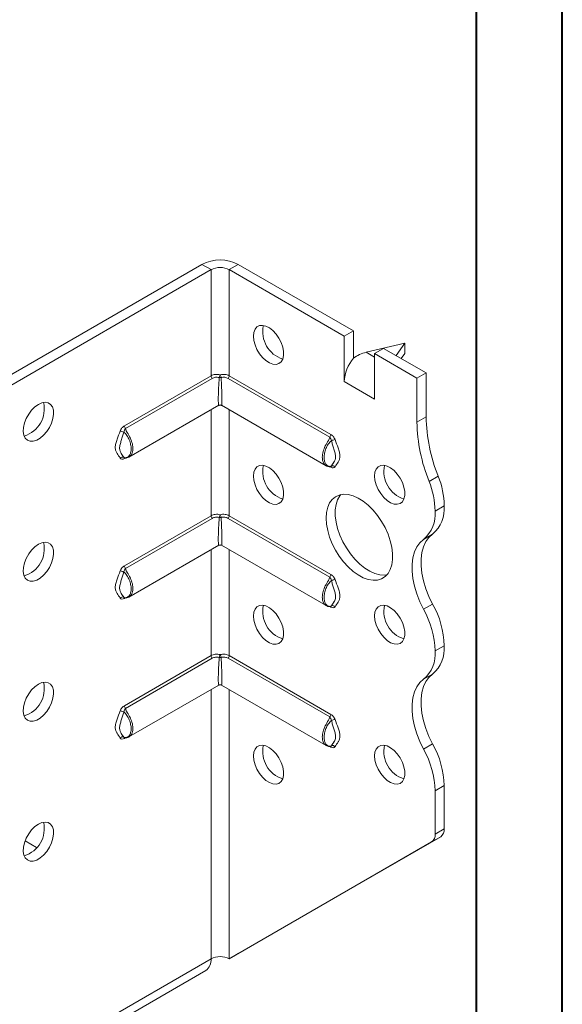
# Model space of a CAD drawing. Header units: millimetres. Extents: x 0 to 210, y 0 to 297.
# Tile 4 of 9: x 178 to 210, y 58 to 115. Entities that reach past the tile are written whole.
import ezdxf

# ---------------------------------------------------------------- set-up
doc = ezdxf.new("R2010")
doc.units = ezdxf.units.MM

msp = doc.modelspace()

# ---------------------------------------------------------------- linework, layer by layer
at = {"color": 7, "linetype": 'Continuous', "lineweight": 40}
for p, q in [((210.079, 0.215), (210.079, 297.215)), ((205.079, 5.215), (205.079, 292.215))]:
    msp.add_line(p, q, dxfattribs=at)
at = {"color": 7, "linetype": 'Continuous', "lineweight": 15}
for p, q in [((176.315, 93.532), (189.043, 100.88)), ((176.846, 93.226), (189.574, 100.574)), ((189.574, 100.574), (189.043, 100.88)), ((189.574, 100.574), (189.574, 94.381)), ((190.634, 100.574), (191.165, 100.88)), ((190.634, 94.381), (190.634, 100.574)), ((190.634, 100.574), (197.352, 96.696)), ((191.165, 100.88), (197.882, 97.002)), ((197.882, 97.002), (197.352, 96.696)), ((197.352, 94.042), (197.352, 96.696)), ((197.882, 95.409), (197.882, 97.002)), ((200.887, 96.287), (198.633, 95.751)), ((199.12, 95.675), (199.65, 95.981)), ((199.65, 95.981), (202.125, 94.553)), ((200.372, 95.565), (200.887, 96.287)), ((200.887, 96.287), (200.887, 95.675)), ((198.633, 95.751), (199.12, 95.471)), ((199.12, 93.021), (199.12, 95.675)), ((199.12, 95.675), (201.594, 94.246)), ((200.887, 95.675), (200.681, 95.386)), ((184.512, 91.459), (189.574, 94.381)), ((189.642, 94.228), (184.58, 91.306)), ((196.501, 90.802), (190.566, 94.228)), ((190.634, 94.381), (196.569, 90.955)), ((201.594, 94.246), (202.125, 94.553)), ((201.594, 94.246), (201.594, 91.682)), ((202.125, 94.553), (202.125, 91.989)), ((197.352, 94.042), (199.12, 93.021)), ((184.781, 89.637), (190.029, 92.667)), ((190.179, 92.667), (196.299, 89.133)), ((189.574, 92.404), (189.574, 86.216)), ((190.634, 86.216), (190.634, 92.404)), ((201.594, 91.682), (202.125, 91.989)), ((184.493, 89.601), (184.473, 89.623)), ((184.56, 89.582), (184.512, 89.555)), ((196.569, 89.051), (196.521, 89.078)), ((196.588, 89.096), (196.593, 89.098)), ((202.302, 88.219), (202.832, 88.525)), ((202.655, 86.49), (203.185, 86.796)), ((184.512, 83.294), (189.574, 86.216)), ((190.634, 86.216), (196.569, 82.79)), ((189.642, 86.062), (184.58, 83.14)), ((196.501, 82.636), (190.566, 86.062)), ((202.51, 85.144), (201.98, 84.838)), ((184.781, 81.472), (190.029, 84.501)), ((190.179, 84.501), (196.299, 80.968)), ((189.574, 84.238), (189.574, 78.05)), ((190.634, 78.05), (190.634, 84.238)), ((184.493, 81.436), (184.473, 81.457)), ((184.56, 81.417), (184.512, 81.389)), ((201.98, 80.755), (202.51, 81.061)), ((196.569, 80.885), (196.521, 80.913)), ((196.588, 80.931), (196.593, 80.933)), ((203.185, 78.631), (202.655, 78.325)), ((202.655, 78.324), (203.185, 78.63)), ((202.655, 78.325), (202.655, 78.324)), ((203.185, 78.631), (203.185, 78.63)), ((184.512, 75.128), (189.574, 78.05)), ((189.642, 77.897), (184.58, 74.975)), ((196.501, 74.471), (190.566, 77.897)), ((190.634, 78.05), (196.569, 74.624)), ((202.51, 76.979), (201.98, 76.673)), ((184.781, 73.306), (190.029, 76.336)), ((189.574, 76.073), (189.574, 60.359)), ((190.179, 76.336), (196.299, 72.802)), ((190.634, 60.359), (190.634, 76.073)), ((184.493, 73.27), (184.473, 73.292)), ((184.56, 73.251), (184.512, 73.224)), ((196.569, 72.72), (196.521, 72.748)), ((196.588, 72.766), (196.593, 72.768)), ((201.98, 72.59), (202.51, 72.896)), ((203.185, 70.465), (202.655, 70.158)), ((202.655, 70.158), (202.655, 67.639)), ((203.185, 70.465), (203.185, 67.945)), ((202.655, 67.639), (203.185, 67.945)), ((179.389, 66.851), (178.72, 67.237)), ((191.165, 60.665), (202.978, 67.487)), ((202.978, 67.487), (202.448, 67.181)), ((190.634, 60.359), (202.448, 67.181)), ((165.886, 46.684), (189.574, 60.359)), ((189.574, 60.359), (189.574, 60.359)), ((190.634, 60.359), (191.165, 60.665)), ((165.575, 45.997), (189.263, 59.672))]:
    msp.add_line(p, q, dxfattribs=at)
at = {"color": 7, "linetype": 'Continuous', "lineweight": 15, "flags": 128}
for points in [[(192.049, 96.695), (192.072, 96.917), (192.143, 97.099), (192.255, 97.232), (192.405, 97.308), (192.582, 97.324), (192.779, 97.279), (192.984, 97.174), (193.186, 97.016), (193.374, 96.814), (193.539, 96.577), (193.671, 96.319), (193.763, 96.055), (193.81, 95.797), (193.81, 95.56), (193.763, 95.356), (193.671, 95.198), (193.539, 95.092), (193.374, 95.046), (193.186, 95.061), (192.984, 95.136), (192.779, 95.268), (192.582, 95.45), (192.405, 95.671), (192.255, 95.92), (192.143, 96.183), (192.072, 96.446), (192.049, 96.695)], [(179.497, 92.715), (179.294, 92.57), (179.101, 92.378), (178.929, 92.149), (178.788, 91.895), (178.686, 91.63), (178.627, 91.369), (178.615, 91.126), (178.651, 90.913), (178.732, 90.742), (178.854, 90.623), (179.012, 90.562), (179.195, 90.561), (179.395, 90.622), (179.6, 90.74), (179.8, 90.91), (179.983, 91.122), (180.14, 91.365), (180.263, 91.626), (180.344, 91.891), (180.38, 92.145), (180.368, 92.374), (180.309, 92.567), (180.206, 92.713), (180.066, 92.805), (179.894, 92.836), (179.701, 92.805), (179.497, 92.715)], [(192.049, 88.53), (192.072, 88.751), (192.143, 88.934), (192.255, 89.066), (192.405, 89.143), (192.582, 89.159), (192.779, 89.113), (192.984, 89.009), (193.186, 88.851), (193.374, 88.648), (193.539, 88.412), (193.671, 88.154), (193.763, 87.889), (193.81, 87.631), (193.81, 87.394), (193.763, 87.191), (193.671, 87.032), (193.539, 86.927), (193.374, 86.88), (193.186, 86.895), (192.984, 86.971), (192.779, 87.103), (192.582, 87.284), (192.405, 87.505), (192.255, 87.754), (192.143, 88.017), (192.072, 88.281), (192.049, 88.53)], [(199.12, 88.53), (199.143, 88.752), (199.214, 88.934), (199.326, 89.067), (199.476, 89.144), (199.653, 89.159), (199.85, 89.114), (200.055, 89.009), (200.257, 88.852), (200.445, 88.649), (200.61, 88.412), (200.742, 88.155), (200.834, 87.89), (200.881, 87.632), (200.881, 87.395), (200.834, 87.192), (200.742, 87.033), (200.61, 86.928), (200.445, 86.881), (200.257, 86.896), (200.055, 86.972), (199.85, 87.104), (199.653, 87.285), (199.476, 87.506), (199.326, 87.755), (199.214, 88.018), (199.143, 88.281), (199.12, 88.53)], [(196.291, 86.081), (196.314, 86.41), (196.382, 86.706), (196.493, 86.96), (196.645, 87.168), (196.835, 87.324), (197.057, 87.424), (197.307, 87.467), (197.578, 87.451), (197.865, 87.376), (198.161, 87.245), (198.459, 87.06), (198.751, 86.826), (199.031, 86.548), (199.293, 86.233), (199.529, 85.887), (199.736, 85.521), (199.907, 85.141), (200.039, 84.756), (200.129, 84.377), (200.175, 84.011), (200.175, 83.667), (200.129, 83.353), (200.039, 83.077), (199.907, 82.846), (199.736, 82.663), (199.529, 82.535), (199.293, 82.463), (199.031, 82.45), (198.751, 82.495), (198.459, 82.599), (198.161, 82.757), (197.865, 82.967), (197.578, 83.224), (197.307, 83.522), (197.057, 83.853), (196.835, 84.21), (196.645, 84.584), (196.493, 84.968), (196.382, 85.351), (196.314, 85.725), (196.291, 86.081)], [(197.152, 87.448), (197.095, 87.377), (196.962, 87.145), (196.873, 86.869), (196.827, 86.555), (196.827, 86.211), (196.873, 85.846), (196.962, 85.466), (197.095, 85.082), (197.266, 84.701), (197.472, 84.335), (197.709, 83.99), (197.971, 83.674), (198.251, 83.396), (198.543, 83.162), (198.84, 82.977), (199.136, 82.846), (199.423, 82.771), (199.695, 82.755), (199.85, 82.774)], [(202.51, 85.144), (202.294, 84.949), (202.116, 84.702), (201.979, 84.406), (201.887, 84.068), (201.841, 83.692), (201.841, 83.286), (201.887, 82.857), (201.979, 82.412), (202.116, 81.959), (202.294, 81.506), (202.51, 81.061)], [(179.497, 84.55), (179.294, 84.405), (179.101, 84.212), (178.929, 83.983), (178.788, 83.729), (178.686, 83.465), (178.627, 83.204), (178.615, 82.961), (178.651, 82.748), (178.732, 82.577), (178.854, 82.458), (179.012, 82.396), (179.195, 82.396), (179.395, 82.456), (179.6, 82.575), (179.8, 82.745), (179.983, 82.957), (180.14, 83.2), (180.263, 83.461), (180.344, 83.725), (180.38, 83.979), (180.368, 84.209), (180.309, 84.402), (180.206, 84.548), (180.066, 84.639), (179.894, 84.67), (179.701, 84.64), (179.497, 84.55)], [(201.98, 80.755), (201.763, 81.2), (201.585, 81.652), (201.449, 82.105), (201.357, 82.55), (201.31, 82.98), (201.31, 83.386), (201.357, 83.761), (201.449, 84.1), (201.585, 84.396), (201.763, 84.643), (201.98, 84.838)], [(192.049, 80.364), (192.072, 80.586), (192.143, 80.768), (192.255, 80.901), (192.405, 80.977), (192.582, 80.993), (192.779, 80.948), (192.984, 80.843), (193.186, 80.686), (193.374, 80.483), (193.539, 80.246), (193.671, 79.989), (193.763, 79.724), (193.81, 79.466), (193.81, 79.229), (193.763, 79.026), (193.671, 78.867), (193.539, 78.762), (193.374, 78.715), (193.186, 78.73), (192.984, 78.805), (192.779, 78.938), (192.582, 79.119), (192.405, 79.34), (192.255, 79.589), (192.143, 79.852), (192.072, 80.115), (192.049, 80.364)], [(199.12, 80.365), (199.143, 80.587), (199.214, 80.769), (199.326, 80.902), (199.476, 80.978), (199.653, 80.994), (199.85, 80.949), (200.055, 80.844), (200.257, 80.686), (200.445, 80.484), (200.61, 80.247), (200.742, 79.989), (200.834, 79.724), (200.881, 79.466), (200.881, 79.229), (200.834, 79.026), (200.742, 78.868), (200.61, 78.762), (200.445, 78.716), (200.257, 78.731), (200.055, 78.806), (199.85, 78.938), (199.653, 79.12), (199.476, 79.341), (199.326, 79.59), (199.214, 79.853), (199.143, 80.116), (199.12, 80.365)], [(179.497, 76.385), (179.294, 76.239), (179.101, 76.047), (178.929, 75.818), (178.788, 75.564), (178.686, 75.3), (178.627, 75.039), (178.615, 74.795), (178.651, 74.582), (178.732, 74.412), (178.854, 74.292), (179.012, 74.231), (179.195, 74.23), (179.395, 74.291), (179.6, 74.409), (179.8, 74.579), (179.983, 74.791), (180.14, 75.035), (180.263, 75.295), (180.344, 75.56), (180.38, 75.814), (180.368, 76.044), (180.309, 76.237), (180.206, 76.383), (180.066, 76.474), (179.894, 76.505), (179.701, 76.475), (179.497, 76.385)], [(201.98, 72.59), (201.763, 73.035), (201.585, 73.487), (201.449, 73.94), (201.357, 74.385), (201.31, 74.815), (201.31, 75.221), (201.357, 75.596), (201.449, 75.935), (201.585, 76.23), (201.763, 76.478), (201.98, 76.673)], [(202.51, 76.979), (202.294, 76.784), (202.116, 76.536), (201.979, 76.241), (201.887, 75.902), (201.841, 75.527), (201.841, 75.121), (201.887, 74.691), (201.979, 74.246), (202.116, 73.794), (202.294, 73.341), (202.51, 72.896)], [(192.049, 72.199), (192.072, 72.421), (192.143, 72.603), (192.255, 72.736), (192.405, 72.812), (192.582, 72.828), (192.779, 72.782), (192.984, 72.678), (193.186, 72.52), (193.374, 72.317), (193.539, 72.081), (193.671, 71.823), (193.763, 71.558), (193.81, 71.3), (193.81, 71.063), (193.763, 70.86), (193.671, 70.701), (193.539, 70.596), (193.374, 70.55), (193.186, 70.565), (192.984, 70.64), (192.779, 70.772), (192.582, 70.954), (192.405, 71.175), (192.255, 71.423), (192.143, 71.687), (192.072, 71.95), (192.049, 72.199)], [(199.12, 72.2), (199.143, 72.421), (199.214, 72.603), (199.326, 72.736), (199.476, 72.813), (199.653, 72.829), (199.85, 72.783), (200.055, 72.679), (200.257, 72.521), (200.445, 72.318), (200.61, 72.082), (200.742, 71.824), (200.834, 71.559), (200.881, 71.301), (200.881, 71.064), (200.834, 70.861), (200.742, 70.702), (200.61, 70.597), (200.445, 70.55), (200.257, 70.565), (200.055, 70.641), (199.85, 70.773), (199.653, 70.954), (199.476, 71.175), (199.326, 71.424), (199.214, 71.687), (199.143, 71.95), (199.12, 72.2)], [(179.497, 68.219), (179.294, 68.074), (179.101, 67.882), (178.929, 67.652), (178.788, 67.399), (178.686, 67.134), (178.627, 66.873), (178.615, 66.63), (178.651, 66.417), (178.732, 66.246), (178.854, 66.127), (179.012, 66.065), (179.195, 66.065), (179.395, 66.125), (179.6, 66.244), (179.8, 66.414), (179.983, 66.626), (180.14, 66.869), (180.263, 67.13), (180.344, 67.395), (180.38, 67.648), (180.368, 67.878), (180.309, 68.071), (180.206, 68.217), (180.066, 68.308), (179.894, 68.34), (179.701, 68.309), (179.497, 68.219)]]:
    msp.add_lwpolyline(points, dxfattribs=at)
at = {"color": 7, "linetype": 'Continuous', "lineweight": 15}
for centre, radius, start, end in [((190.104, 98.833), 2.306, 62.60967, 117.39033), ((190.104, 99.55), 1.153, 62.60967, 117.39033), ((194.255, 96.948), 1.665, 167.16737, 252.82725), ((199.652, 93.936), 2.302, 140.22793, 177.36071), ((189.808, 94.393), 0.234, 182.87561, 224.84923), ((190.659, 94.168), 0.618, 153.92698, 169.77405), ((190.104, 94.544), 0.272, 258.72993, 281.27007), ((189.549, 94.168), 0.618, 10.22595, 26.07302), ((190.4, 94.393), 0.234, 315.15077, 357.12439), ((178.175, 92.458), 1.665, 287.17281, 12.83256), ((190.104, 92.537), 0.15, 63.45474, 114.92719), ((211.881, 92.177), 9.758, 181.10398, 201.97437), ((184.746, 91.471), 0.234, 182.87561, 224.84923), ((211.351, 91.87), 9.758, 181.10398, 201.97437), ((184.227, 90.672), 0.489, 59.86062, 84.98332), ((196.335, 90.967), 0.234, 315.15077, 357.12439), ((196.854, 90.168), 0.489, 95.01668, 120.13938), ((184.401, 89.472), 0.167, 64.57096, 141.96884), ((184.613, 89.557), 0.101, 156.34167, 181.47934), ((194.255, 88.783), 1.665, 167.16737, 252.82725), ((196.465, 89.053), 0.104, 358.74469, 20.17091), ((196.68, 88.968), 0.167, 38.03116, 115.42904), ((201.326, 88.784), 1.665, 167.16737, 252.82725), ((198.305, 86.699), 4.881, 1.13517, 21.97152), ((197.775, 86.393), 4.881, 1.13517, 21.97152), ((201.232, 86.63), 1.96, 310.68797, 4.83571), ((189.808, 86.227), 0.234, 182.87561, 224.84923), ((190.659, 86.002), 0.618, 153.92698, 169.77405), ((189.549, 86.002), 0.618, 10.22595, 26.07302), ((190.4, 86.227), 0.234, 315.15077, 357.12439), ((200.702, 86.324), 1.96, 310.68797, 4.83571), ((190.104, 86.378), 0.272, 258.72993, 281.27007), ((178.175, 84.293), 1.665, 287.17281, 12.83256), ((190.104, 84.371), 0.15, 63.45474, 114.92719), ((184.227, 82.507), 0.489, 59.86062, 84.98332), ((184.746, 83.305), 0.234, 182.87561, 224.84923), ((196.335, 82.801), 0.234, 315.15077, 357.12439), ((196.854, 82.003), 0.489, 95.01668, 120.13938), ((184.401, 81.307), 0.167, 64.57096, 141.96884), ((184.613, 81.392), 0.101, 156.37589, 181.47714), ((197.88, 78.466), 5.308, 1.78273, 29.26742), ((194.255, 80.618), 1.665, 167.16737, 252.82725), ((196.465, 80.887), 0.104, 358.74487, 20.1681), ((196.68, 80.803), 0.167, 38.03116, 115.42904), ((201.326, 80.618), 1.665, 167.16737, 252.82725), ((197.349, 78.159), 5.308, 1.78273, 29.26742), ((200.702, 78.159), 1.96, 310.68797, 4.83571), ((201.232, 78.465), 1.96, 310.68797, 4.83571), ((189.808, 78.062), 0.234, 182.87561, 224.84923), ((190.659, 77.837), 0.618, 153.92698, 169.77405), ((190.104, 78.213), 0.272, 258.72993, 281.27007), ((189.549, 77.837), 0.618, 10.22595, 26.07302), ((190.4, 78.062), 0.234, 315.15077, 357.12439), ((178.175, 76.127), 1.665, 287.17281, 12.83256), ((190.104, 76.206), 0.15, 63.45474, 114.92719), ((184.227, 74.341), 0.489, 59.86062, 84.98332), ((184.746, 75.14), 0.234, 182.87561, 224.84923), ((196.335, 74.636), 0.234, 315.15077, 357.12439), ((196.854, 73.837), 0.489, 95.01668, 120.13938), ((184.401, 73.142), 0.167, 64.57096, 141.96884), ((184.613, 73.226), 0.101, 156.37589, 181.47714), ((194.255, 72.452), 1.665, 167.16737, 252.82725), ((196.465, 72.722), 0.104, 358.74487, 20.1681), ((196.68, 72.637), 0.167, 38.03116, 115.42904), ((201.326, 72.453), 1.665, 167.16737, 252.82725), ((197.346, 69.993), 5.312, 1.78232, 29.26309), ((197.876, 70.299), 5.312, 1.78232, 29.26309), ((178.175, 67.962), 1.665, 287.17281, 12.83256), ((202.685, 67.896), 0.503, 305.69804, 5.62038), ((202.154, 67.59), 0.503, 305.69804, 5.62038), ((188.839, 60.278), 0.739, 305.01333, 6.29885), ((190.104, 59.335), 1.153, 62.60967, 117.39033)]:
    msp.add_arc(centre, radius, start, end, dxfattribs=at)
for centre, major_axis, ratio, start_param, end_param in [((198.633, 94.527), (1.39, 0.796), 0.717477, 1.181016, 1.704614), ((190.104, 93.98), (0.078, 1.314), 0.054973, 1.3458, 3.177797), ((190.104, 93.98), (-0.078, 1.314), 0.054973, 3.105389, 4.937386), ((190.104, 85.815), (0.078, 1.314), 0.054973, 1.3458, 3.177797), ((190.104, 85.815), (-0.078, 1.314), 0.054973, 3.105389, 4.937386), ((190.104, 77.649), (0.078, 1.314), 0.054973, 1.3458, 3.177797), ((190.104, 77.649), (-0.078, 1.314), 0.054973, 3.105389, 4.937386)]:
    msp.add_ellipse(centre, major_axis=major_axis, ratio=ratio, start_param=start_param, end_param=end_param, dxfattribs=at)
for points, knots in [([(189.574, 94.381), (189.609, 94.402), (189.647, 94.418), (189.73, 94.445), (189.774, 94.455), (189.911, 94.471), (190.009, 94.465), (190.104, 94.439)], [0, 0, 0, 0, 0.25, 0.25, 0.5, 0.5, 1, 1, 1, 1]), ([(190.051, 94.277), (189.977, 94.298), (189.902, 94.301), (189.762, 94.282), (189.697, 94.26), (189.642, 94.228)], [0, 0, 0, 0, 0.5, 0.5, 1, 1, 1, 1]), ([(190.104, 94.439), (190.199, 94.465), (190.297, 94.471), (190.434, 94.455), (190.478, 94.445), (190.56, 94.418), (190.599, 94.402), (190.634, 94.381)], [0, 0, 0, 0, 0.5, 0.5, 0.75, 0.75, 1, 1, 1, 1]), ([(190.566, 94.228), (190.511, 94.26), (190.446, 94.282), (190.306, 94.301), (190.231, 94.298), (190.157, 94.277)], [0, 0, 0, 0, 0.5, 0.5, 1, 1, 1, 1]), ([(190.104, 92.672), (190.062, 92.662), (190.02, 92.651), (189.979, 92.637), (189.978, 92.637)], [0, 0, 0, 0, 0.982695, 1, 1, 1, 1]), ([(190.23, 92.637), (190.229, 92.637), (190.188, 92.651), (190.146, 92.662), (190.104, 92.672)], [0, 0, 0, 0, 0.017305, 1, 1, 1, 1]), ([(184.512, 91.459), (184.463, 91.431), (184.414, 91.388), (184.328, 91.285), (184.293, 91.223), (184.27, 91.159)], [0, 0, 0, 0, 0.5, 0.5, 1, 1, 1, 1]), ([(184.27, 89.575), (184.213, 89.671), (184.145, 89.754), (184.058, 89.897), (184.032, 89.947), (183.994, 90.063), (183.982, 90.129), (183.982, 90.274), (183.994, 90.353), (184.033, 90.513), (184.059, 90.594), (184.145, 90.836), (184.213, 90.997), (184.27, 91.159)], [0, 0, 0, 0, 0.25, 0.25, 0.375, 0.375, 0.5, 0.5, 0.625, 0.625, 0.75, 0.75, 1, 1, 1, 1]), ([(184.473, 91.095), (184.458, 91.013), (184.435, 90.932), (184.387, 90.772), (184.361, 90.692), (184.31, 90.534), (184.286, 90.456), (184.249, 90.299), (184.237, 90.222), (184.236, 90.083), (184.249, 90.024), (184.286, 89.924), (184.31, 89.882), (184.36, 89.804), (184.387, 89.767), (184.435, 89.696), (184.458, 89.66), (184.473, 89.623)], [0, 0, 0, 0, 0.125, 0.125, 0.25, 0.25, 0.375, 0.375, 0.5, 0.5, 0.625, 0.625, 0.75, 0.75, 0.875, 0.875, 1, 1, 1, 1]), ([(184.473, 91.095), (184.481, 91.138), (184.501, 91.177), (184.54, 91.248), (184.559, 91.28), (184.58, 91.306)], [0, 0, 0, 0, 0.5, 0.5, 1, 1, 1, 1]), ([(184.473, 89.623), (184.508, 89.601), (184.544, 89.597), (184.608, 89.599), (184.637, 89.606), (184.719, 89.639), (184.764, 89.676), (184.836, 89.771), (184.863, 89.83), (184.899, 89.963), (184.908, 90.038), (184.908, 90.198), (184.899, 90.281), (184.863, 90.457), (184.836, 90.546), (184.764, 90.723), (184.719, 90.811), (184.637, 90.934), (184.608, 90.973), (184.544, 91.044), (184.508, 91.076), (184.473, 91.095)], [0, 0, 0, 0, 0.0625, 0.0625, 0.125, 0.125, 0.25, 0.25, 0.375, 0.375, 0.5, 0.5, 0.625, 0.625, 0.75, 0.75, 0.875, 0.875, 0.9375, 0.9375, 1, 1, 1, 1]), ([(184.58, 91.306), (184.586, 91.272), (184.596, 91.21), (184.644, 91.129), (184.737, 90.982), (184.875, 90.744), (184.995, 90.406), (185.028, 90.079), (184.963, 89.828), (184.868, 89.682), (184.802, 89.656), (184.79, 89.652)], [0, 0, 0, 0, 0.058224, 0.104409, 0.13474, 0.304778, 0.474398, 0.643937, 0.819518, 0.968144, 1, 1, 1, 1]), ([(196.297, 89.148), (196.281, 89.153), (196.217, 89.177), (196.152, 89.277), (196.086, 89.431), (196.055, 89.645), (196.1, 89.952), (196.231, 90.293), (196.382, 90.536), (196.484, 90.703), (196.495, 90.766), (196.501, 90.802)], [0, 0, 0, 0, 0.042459, 0.170575, 0.244478, 0.384884, 0.553778, 0.722708, 0.891816, 0.940543, 1, 1, 1, 1]), ([(196.501, 90.802), (196.522, 90.776), (196.541, 90.744), (196.58, 90.674), (196.6, 90.634), (196.608, 90.591)], [0, 0, 0, 0, 0.5, 0.5, 1, 1, 1, 1]), ([(196.811, 90.655), (196.789, 90.719), (196.752, 90.781), (196.667, 90.884), (196.618, 90.927), (196.569, 90.955)], [0, 0, 0, 0, 0.5, 0.5, 1, 1, 1, 1]), ([(196.608, 90.591), (196.573, 90.572), (196.538, 90.54), (196.473, 90.469), (196.444, 90.43), (196.362, 90.307), (196.317, 90.219), (196.246, 90.042), (196.218, 89.953), (196.182, 89.778), (196.173, 89.694), (196.173, 89.534), (196.182, 89.46), (196.218, 89.325), (196.246, 89.266), (196.318, 89.171), (196.363, 89.134), (196.444, 89.102), (196.474, 89.095), (196.537, 89.093), (196.573, 89.097), (196.608, 89.119)], [0, 0, 0, 0, 0.0625, 0.0625, 0.125, 0.125, 0.25, 0.25, 0.375, 0.375, 0.5, 0.5, 0.625, 0.625, 0.75, 0.75, 0.875, 0.875, 0.9375, 0.9375, 1, 1, 1, 1]), ([(196.608, 89.119), (196.624, 89.156), (196.646, 89.192), (196.694, 89.263), (196.721, 89.299), (196.771, 89.378), (196.795, 89.42), (196.832, 89.52), (196.845, 89.579), (196.844, 89.718), (196.832, 89.795), (196.795, 89.951), (196.771, 90.03), (196.721, 90.188), (196.694, 90.268), (196.646, 90.428), (196.624, 90.509), (196.608, 90.591)], [0, 0, 0, 0, 0.125, 0.125, 0.25, 0.25, 0.375, 0.375, 0.5, 0.5, 0.625, 0.625, 0.75, 0.75, 0.875, 0.875, 1, 1, 1, 1]), ([(196.811, 90.655), (196.869, 90.493), (196.937, 90.332), (197.023, 90.09), (197.049, 90.009), (197.087, 89.849), (197.099, 89.77), (197.099, 89.625), (197.087, 89.559), (197.049, 89.443), (197.023, 89.393), (196.937, 89.25), (196.869, 89.167), (196.811, 89.071)], [0, 0, 0, 0, 0.25, 0.25, 0.375, 0.375, 0.5, 0.5, 0.625, 0.625, 0.75, 0.75, 1, 1, 1, 1]), ([(184.494, 89.603), (184.499, 89.6), (184.517, 89.587), (184.554, 89.582), (184.604, 89.579), (184.675, 89.59), (184.747, 89.611), (184.786, 89.643), (184.794, 89.649)], [0, 0, 0, 0, 0.041672, 0.172589, 0.273904, 0.506783, 0.898462, 1, 1, 1, 1]), ([(184.27, 89.575), (184.293, 89.537), (184.329, 89.517), (184.414, 89.512), (184.463, 89.526), (184.512, 89.555)], [0, 0, 0, 0, 0.5, 0.5, 1, 1, 1, 1]), ([(184.488, 89.603), (184.487, 89.603), (184.485, 89.604), (184.49, 89.601), (184.493, 89.6)], [0, 0, 0, 0, 0.346638, 1, 1, 1, 1]), ([(196.293, 89.142), (196.325, 89.124), (196.38, 89.091), (196.461, 89.076), (196.522, 89.077), (196.568, 89.083), (196.586, 89.096), (196.587, 89.098)], [0, 0, 0, 0, 0.372298, 0.646671, 0.833642, 0.981112, 1, 1, 1, 1]), ([(196.569, 89.051), (196.618, 89.022), (196.667, 89.008), (196.753, 89.013), (196.789, 89.033), (196.811, 89.071)], [0, 0, 0, 0, 0.5, 0.5, 1, 1, 1, 1]), ([(196.719, 89.299), (196.676, 89.245), (196.627, 89.183), (196.583, 89.096), (196.577, 89.084)], [0, 0, 0, 0, 0.8577274, 1, 1, 1, 1]), ([(196.608, 89.119), (196.603, 89.108), (196.598, 89.098), (196.588, 89.097), (196.588, 89.097)], [0, 0, 0, 0, 0.984927, 1, 1, 1, 1]), ([(196.679, 89.24), (196.691, 89.259), (196.713, 89.292), (196.793, 89.401), (196.815, 89.48), (196.82, 89.498)], [0, 0, 0, 0, 0.483056, 0.881363, 1, 1, 1, 1]), ([(189.574, 86.216), (189.609, 86.236), (189.647, 86.253), (189.73, 86.28), (189.774, 86.289), (189.911, 86.305), (190.009, 86.299), (190.104, 86.274)], [0, 0, 0, 0, 0.25, 0.25, 0.5, 0.5, 1, 1, 1, 1]), ([(190.104, 86.274), (190.199, 86.299), (190.297, 86.305), (190.434, 86.289), (190.478, 86.28), (190.56, 86.253), (190.599, 86.236), (190.634, 86.216)], [0, 0, 0, 0, 0.5, 0.5, 0.75, 0.75, 1, 1, 1, 1]), ([(190.051, 86.112), (189.977, 86.132), (189.902, 86.136), (189.762, 86.117), (189.697, 86.094), (189.642, 86.062)], [0, 0, 0, 0, 0.5, 0.5, 1, 1, 1, 1]), ([(190.566, 86.062), (190.511, 86.094), (190.446, 86.117), (190.306, 86.136), (190.231, 86.132), (190.157, 86.112)], [0, 0, 0, 0, 0.5, 0.5, 1, 1, 1, 1]), ([(190.104, 84.507), (190.062, 84.496), (190.02, 84.486), (189.979, 84.472), (189.978, 84.472)], [0, 0, 0, 0, 0.982695, 1, 1, 1, 1]), ([(190.23, 84.472), (190.229, 84.472), (190.188, 84.486), (190.146, 84.496), (190.104, 84.507)], [0, 0, 0, 0, 0.017305, 1, 1, 1, 1]), ([(184.27, 81.41), (184.213, 81.505), (184.145, 81.588), (184.058, 81.731), (184.032, 81.782), (183.994, 81.897), (183.982, 81.964), (183.982, 82.109), (183.994, 82.187), (184.033, 82.348), (184.059, 82.428), (184.145, 82.67), (184.213, 82.832), (184.27, 82.994)], [0, 0, 0, 0, 0.25, 0.25, 0.375, 0.375, 0.5, 0.5, 0.625, 0.625, 0.75, 0.75, 1, 1, 1, 1]), ([(184.473, 82.93), (184.458, 82.847), (184.435, 82.767), (184.387, 82.606), (184.361, 82.527), (184.31, 82.369), (184.286, 82.29), (184.249, 82.134), (184.237, 82.056), (184.236, 81.918), (184.249, 81.858), (184.286, 81.759), (184.31, 81.717), (184.36, 81.638), (184.387, 81.602), (184.435, 81.53), (184.458, 81.495), (184.473, 81.457)], [0, 0, 0, 0, 0.125, 0.125, 0.25, 0.25, 0.375, 0.375, 0.5, 0.5, 0.625, 0.625, 0.75, 0.75, 0.875, 0.875, 1, 1, 1, 1]), ([(184.512, 83.294), (184.463, 83.265), (184.414, 83.223), (184.328, 83.119), (184.293, 83.058), (184.27, 82.994)], [0, 0, 0, 0, 0.5, 0.5, 1, 1, 1, 1]), ([(184.473, 82.93), (184.481, 82.972), (184.501, 83.012), (184.54, 83.083), (184.559, 83.115), (184.58, 83.14)], [0, 0, 0, 0, 0.5, 0.5, 1, 1, 1, 1]), ([(184.473, 81.457), (184.508, 81.435), (184.544, 81.431), (184.608, 81.433), (184.637, 81.441), (184.719, 81.473), (184.764, 81.511), (184.836, 81.606), (184.863, 81.665), (184.899, 81.798), (184.908, 81.873), (184.908, 82.032), (184.899, 82.116), (184.863, 82.292), (184.836, 82.38), (184.764, 82.557), (184.719, 82.646), (184.637, 82.769), (184.608, 82.808), (184.544, 82.879), (184.508, 82.911), (184.473, 82.93)], [0, 0, 0, 0, 0.0625, 0.0625, 0.125, 0.125, 0.25, 0.25, 0.375, 0.375, 0.5, 0.5, 0.625, 0.625, 0.75, 0.75, 0.875, 0.875, 0.9375, 0.9375, 1, 1, 1, 1]), ([(184.58, 83.14), (184.586, 83.106), (184.596, 83.045), (184.644, 82.964), (184.737, 82.817), (184.875, 82.579), (184.995, 82.24), (185.028, 81.914), (184.963, 81.663), (184.868, 81.517), (184.802, 81.491), (184.79, 81.486)], [0, 0, 0, 0, 0.058224, 0.104409, 0.13474, 0.304778, 0.474398, 0.643937, 0.819518, 0.968144, 1, 1, 1, 1]), ([(196.811, 82.49), (196.789, 82.554), (196.752, 82.616), (196.667, 82.718), (196.618, 82.761), (196.569, 82.79)], [0, 0, 0, 0, 0.5, 0.5, 1, 1, 1, 1]), ([(196.297, 80.982), (196.281, 80.988), (196.217, 81.011), (196.152, 81.111), (196.086, 81.266), (196.055, 81.48), (196.1, 81.787), (196.231, 82.127), (196.382, 82.37), (196.484, 82.537), (196.495, 82.601), (196.501, 82.636)], [0, 0, 0, 0, 0.042459, 0.170575, 0.244478, 0.384884, 0.553778, 0.722708, 0.891816, 0.940543, 1, 1, 1, 1]), ([(196.608, 82.426), (196.573, 82.407), (196.538, 82.375), (196.473, 82.304), (196.444, 82.265), (196.362, 82.142), (196.317, 82.053), (196.246, 81.877), (196.218, 81.787), (196.182, 81.613), (196.173, 81.529), (196.173, 81.368), (196.182, 81.294), (196.218, 81.16), (196.246, 81.101), (196.318, 81.006), (196.363, 80.969), (196.444, 80.936), (196.474, 80.929), (196.537, 80.927), (196.573, 80.931), (196.608, 80.953)], [0, 0, 0, 0, 0.0625, 0.0625, 0.125, 0.125, 0.25, 0.25, 0.375, 0.375, 0.5, 0.5, 0.625, 0.625, 0.75, 0.75, 0.875, 0.875, 0.9375, 0.9375, 1, 1, 1, 1]), ([(196.501, 82.636), (196.522, 82.611), (196.541, 82.579), (196.58, 82.508), (196.6, 82.468), (196.608, 82.426)], [0, 0, 0, 0, 0.5, 0.5, 1, 1, 1, 1]), ([(196.608, 80.953), (196.624, 80.991), (196.646, 81.026), (196.694, 81.098), (196.721, 81.134), (196.771, 81.212), (196.795, 81.254), (196.832, 81.354), (196.845, 81.414), (196.844, 81.552), (196.832, 81.629), (196.795, 81.786), (196.771, 81.865), (196.721, 82.023), (196.694, 82.102), (196.646, 82.262), (196.624, 82.343), (196.608, 82.426)], [0, 0, 0, 0, 0.125, 0.125, 0.25, 0.25, 0.375, 0.375, 0.5, 0.5, 0.625, 0.625, 0.75, 0.75, 0.875, 0.875, 1, 1, 1, 1]), ([(196.811, 82.49), (196.869, 82.328), (196.937, 82.166), (197.023, 81.924), (197.049, 81.844), (197.087, 81.683), (197.099, 81.605), (197.099, 81.459), (197.087, 81.393), (197.049, 81.278), (197.023, 81.227), (196.937, 81.084), (196.869, 81.001), (196.811, 80.905)], [0, 0, 0, 0, 0.25, 0.25, 0.375, 0.375, 0.5, 0.5, 0.625, 0.625, 0.75, 0.75, 1, 1, 1, 1]), ([(184.27, 81.41), (184.293, 81.372), (184.329, 81.352), (184.414, 81.347), (184.463, 81.361), (184.512, 81.389)], [0, 0, 0, 0, 0.5, 0.5, 1, 1, 1, 1]), ([(184.488, 81.438), (184.487, 81.438), (184.485, 81.438), (184.49, 81.436), (184.493, 81.434)], [0, 0, 0, 0, 0.346638, 1, 1, 1, 1]), ([(184.494, 81.438), (184.499, 81.434), (184.517, 81.421), (184.554, 81.417), (184.604, 81.414), (184.675, 81.425), (184.747, 81.445), (184.786, 81.477), (184.794, 81.484)], [0, 0, 0, 0, 0.041672, 0.172589, 0.273904, 0.506783, 0.898462, 1, 1, 1, 1]), ([(196.719, 81.133), (196.676, 81.08), (196.627, 81.017), (196.583, 80.931), (196.577, 80.919)], [0, 0, 0, 0, 0.857728, 1, 1, 1, 1]), ([(196.679, 81.075), (196.691, 81.093), (196.713, 81.127), (196.793, 81.235), (196.815, 81.314), (196.82, 81.332)], [0, 0, 0, 0, 0.483055, 0.881363, 1, 1, 1, 1]), ([(196.293, 80.977), (196.325, 80.958), (196.38, 80.925), (196.461, 80.91), (196.522, 80.911), (196.568, 80.918), (196.586, 80.931), (196.587, 80.932)], [0, 0, 0, 0, 0.372298, 0.646671, 0.833642, 0.981112, 1, 1, 1, 1]), ([(196.569, 80.885), (196.618, 80.857), (196.667, 80.843), (196.753, 80.847), (196.789, 80.868), (196.811, 80.905)], [0, 0, 0, 0, 0.5, 0.5, 1, 1, 1, 1]), ([(196.608, 80.953), (196.603, 80.943), (196.598, 80.932), (196.588, 80.931), (196.588, 80.931)], [0, 0, 0, 0, 0.984927, 1, 1, 1, 1]), ([(189.574, 78.05), (189.609, 78.071), (189.647, 78.088), (189.73, 78.114), (189.774, 78.124), (189.911, 78.14), (190.009, 78.134), (190.104, 78.108)], [0, 0, 0, 0, 0.25, 0.25, 0.5, 0.5, 1, 1, 1, 1]), ([(190.104, 78.108), (190.199, 78.134), (190.297, 78.14), (190.434, 78.124), (190.478, 78.114), (190.56, 78.088), (190.599, 78.071), (190.634, 78.05)], [0, 0, 0, 0, 0.5, 0.5, 0.75, 0.75, 1, 1, 1, 1]), ([(190.051, 77.946), (189.977, 77.967), (189.902, 77.97), (189.762, 77.951), (189.697, 77.929), (189.642, 77.897)], [0, 0, 0, 0, 0.5, 0.5, 1, 1, 1, 1]), ([(190.566, 77.897), (190.511, 77.929), (190.446, 77.951), (190.306, 77.97), (190.231, 77.967), (190.157, 77.946)], [0, 0, 0, 0, 0.5, 0.5, 1, 1, 1, 1]), ([(190.104, 76.341), (190.063, 76.33), (190.021, 76.319), (189.979, 76.307), (189.978, 76.306)], [0, 0, 0, 0, 0.984494, 1, 1, 1, 1]), ([(190.23, 76.306), (190.229, 76.307), (190.188, 76.32), (190.146, 76.331), (190.104, 76.341)], [0, 0, 0, 0, 0.017305, 1, 1, 1, 1]), ([(184.27, 73.244), (184.213, 73.34), (184.145, 73.423), (184.058, 73.566), (184.032, 73.616), (183.994, 73.732), (183.982, 73.798), (183.982, 73.943), (183.994, 74.022), (184.033, 74.182), (184.059, 74.263), (184.145, 74.505), (184.213, 74.667), (184.27, 74.829)], [0, 0, 0, 0, 0.25, 0.25, 0.375, 0.375, 0.5, 0.5, 0.625, 0.625, 0.75, 0.75, 1, 1, 1, 1]), ([(184.473, 74.764), (184.458, 74.682), (184.435, 74.601), (184.387, 74.441), (184.361, 74.362), (184.31, 74.203), (184.286, 74.125), (184.249, 73.968), (184.237, 73.891), (184.236, 73.753), (184.249, 73.693), (184.286, 73.593), (184.31, 73.551), (184.36, 73.473), (184.387, 73.436), (184.435, 73.365), (184.458, 73.33), (184.473, 73.292)], [0, 0, 0, 0, 0.125, 0.125, 0.25, 0.25, 0.375, 0.375, 0.5, 0.5, 0.625, 0.625, 0.75, 0.75, 0.875, 0.875, 1, 1, 1, 1]), ([(184.512, 75.128), (184.463, 75.1), (184.414, 75.057), (184.328, 74.954), (184.293, 74.892), (184.27, 74.829)], [0, 0, 0, 0, 0.5, 0.5, 1, 1, 1, 1]), ([(184.473, 74.764), (184.481, 74.807), (184.501, 74.847), (184.54, 74.917), (184.559, 74.949), (184.58, 74.975)], [0, 0, 0, 0, 0.5, 0.5, 1, 1, 1, 1]), ([(184.473, 73.292), (184.508, 73.27), (184.544, 73.266), (184.608, 73.268), (184.637, 73.275), (184.719, 73.308), (184.764, 73.345), (184.836, 73.44), (184.863, 73.5), (184.899, 73.632), (184.908, 73.707), (184.908, 73.867), (184.899, 73.951), (184.863, 74.126), (184.836, 74.215), (184.764, 74.392), (184.719, 74.48), (184.637, 74.603), (184.608, 74.642), (184.544, 74.714), (184.508, 74.745), (184.473, 74.764)], [0, 0, 0, 0, 0.0625, 0.0625, 0.125, 0.125, 0.25, 0.25, 0.375, 0.375, 0.5, 0.5, 0.625, 0.625, 0.75, 0.75, 0.875, 0.875, 0.9375, 0.9375, 1, 1, 1, 1]), ([(184.58, 74.975), (184.586, 74.941), (184.596, 74.88), (184.644, 74.798), (184.737, 74.651), (184.875, 74.414), (184.995, 74.075), (185.028, 73.749), (184.963, 73.497), (184.868, 73.351), (184.802, 73.325), (184.79, 73.321)], [0, 0, 0, 0, 0.058224, 0.104409, 0.13474, 0.304778, 0.474398, 0.643937, 0.819518, 0.968144, 1, 1, 1, 1]), ([(196.297, 72.817), (196.281, 72.823), (196.217, 72.846), (196.152, 72.946), (196.086, 73.1), (196.055, 73.315), (196.1, 73.621), (196.231, 73.962), (196.382, 74.205), (196.484, 74.372), (196.495, 74.436), (196.501, 74.471)], [0, 0, 0, 0, 0.042459, 0.170575, 0.244478, 0.384884, 0.553778, 0.722708, 0.891816, 0.940543, 1, 1, 1, 1]), ([(196.608, 74.26), (196.573, 74.241), (196.538, 74.21), (196.473, 74.138), (196.444, 74.099), (196.362, 73.976), (196.317, 73.888), (196.246, 73.712), (196.218, 73.622), (196.182, 73.447), (196.173, 73.364), (196.173, 73.203), (196.182, 73.129), (196.218, 72.994), (196.246, 72.935), (196.318, 72.841), (196.363, 72.804), (196.444, 72.771), (196.474, 72.764), (196.537, 72.762), (196.573, 72.766), (196.608, 72.788)], [0, 0, 0, 0, 0.0625, 0.0625, 0.125, 0.125, 0.25, 0.25, 0.375, 0.375, 0.5, 0.5, 0.625, 0.625, 0.75, 0.75, 0.875, 0.875, 0.9375, 0.9375, 1, 1, 1, 1]), ([(196.501, 74.471), (196.522, 74.445), (196.541, 74.413), (196.58, 74.343), (196.6, 74.303), (196.608, 74.26)], [0, 0, 0, 0, 0.5, 0.5, 1, 1, 1, 1]), ([(196.811, 74.324), (196.789, 74.388), (196.752, 74.45), (196.667, 74.553), (196.618, 74.596), (196.569, 74.624)], [0, 0, 0, 0, 0.5, 0.5, 1, 1, 1, 1]), ([(196.608, 72.788), (196.624, 72.826), (196.646, 72.861), (196.694, 72.932), (196.721, 72.969), (196.771, 73.047), (196.795, 73.089), (196.832, 73.189), (196.845, 73.248), (196.844, 73.387), (196.832, 73.464), (196.795, 73.621), (196.771, 73.699), (196.721, 73.857), (196.694, 73.937), (196.646, 74.097), (196.624, 74.178), (196.608, 74.26)], [0, 0, 0, 0, 0.125, 0.125, 0.25, 0.25, 0.375, 0.375, 0.5, 0.5, 0.625, 0.625, 0.75, 0.75, 0.875, 0.875, 1, 1, 1, 1]), ([(196.811, 74.324), (196.869, 74.162), (196.937, 74.001), (197.023, 73.759), (197.049, 73.678), (197.087, 73.518), (197.099, 73.439), (197.099, 73.294), (197.087, 73.228), (197.049, 73.112), (197.023, 73.062), (196.937, 72.919), (196.869, 72.836), (196.811, 72.74)], [0, 0, 0, 0, 0.25, 0.25, 0.375, 0.375, 0.5, 0.5, 0.625, 0.625, 0.75, 0.75, 1, 1, 1, 1]), ([(184.27, 73.244), (184.293, 73.207), (184.329, 73.186), (184.414, 73.182), (184.463, 73.195), (184.512, 73.224)], [0, 0, 0, 0, 0.5, 0.5, 1, 1, 1, 1]), ([(184.488, 73.273), (184.487, 73.273), (184.485, 73.273), (184.49, 73.27), (184.493, 73.269)], [0, 0, 0, 0, 0.346638, 1, 1, 1, 1]), ([(184.494, 73.272), (184.499, 73.269), (184.517, 73.256), (184.554, 73.251), (184.604, 73.248), (184.675, 73.259), (184.747, 73.28), (184.786, 73.312), (184.794, 73.319)], [0, 0, 0, 0, 0.041672, 0.172589, 0.273904, 0.506783, 0.898462, 1, 1, 1, 1]), ([(196.679, 72.909), (196.691, 72.928), (196.713, 72.961), (196.793, 73.07), (196.815, 73.149), (196.82, 73.167)], [0, 0, 0, 0, 0.483054, 0.881361, 1, 1, 1, 1]), ([(196.293, 72.811), (196.325, 72.793), (196.38, 72.76), (196.461, 72.745), (196.522, 72.746), (196.568, 72.752), (196.586, 72.765), (196.587, 72.767)], [0, 0, 0, 0, 0.372298, 0.646671, 0.833642, 0.981112, 1, 1, 1, 1]), ([(196.569, 72.72), (196.618, 72.691), (196.667, 72.678), (196.753, 72.682), (196.789, 72.702), (196.811, 72.74)], [0, 0, 0, 0, 0.5, 0.5, 1, 1, 1, 1]), ([(196.719, 72.968), (196.676, 72.914), (196.627, 72.852), (196.583, 72.766), (196.577, 72.753)], [0, 0, 0, 0, 0.85773, 1, 1, 1, 1]), ([(196.608, 72.788), (196.603, 72.777), (196.598, 72.767), (196.588, 72.766), (196.588, 72.766)], [0, 0, 0, 0, 0.984927, 1, 1, 1, 1])]:
    msp.add_open_spline(points, degree=3, knots=knots, dxfattribs=at)

doc.saveas('drawing.dxf')
